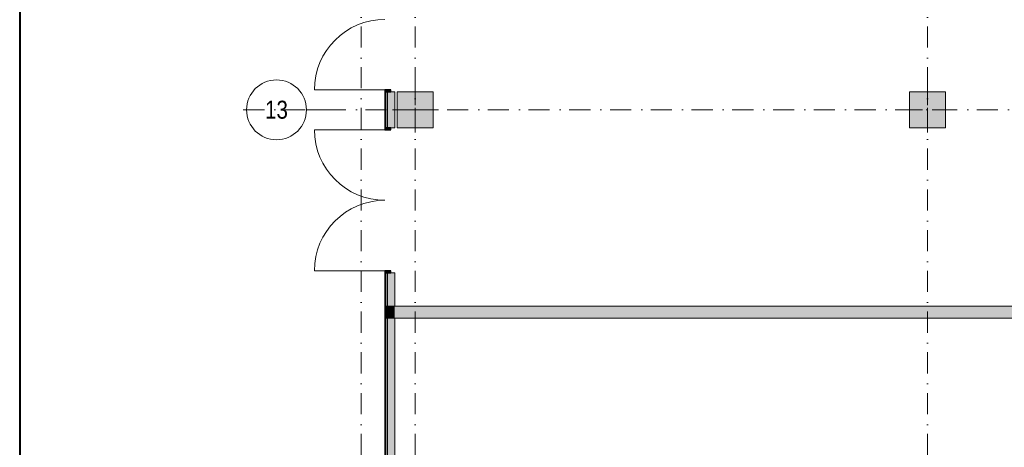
# Model space of a CAD drawing. Header units: millimetres. Extents: x 0 to 1184, y 0 to 836.
# Tile 69 of 241: x 20 to 184, y 663 to 735. Entities that reach past the tile are written whole.
import ezdxf
from ezdxf.xclip import XClip

# ---------------------------------------------------------------- set-up
doc = ezdxf.new("R2010")
doc.units = ezdxf.units.MM
doc.header["$MEASUREMENT"] = 0
doc.header["$XCLIPFRAME"] = 0
doc.linetypes.add('Штрихпунктирная', pattern=[6.702778, 3.527778, -1.763889, 0, -1.411111])
for name, color, linetype in [('1._1-й этаж (9)_1_Элемент Модели - Оси', 7, 'Continuous'), ('Конструктив - Колонны', 7, 'Continuous'), ('Конструктив - Стены Внутр сущ.', 7, 'Continuous'), ('Конструктив - Стены наружние фасад', 7, 'Continuous'), ('Элемент Модели - Оси', 7, 'Continuous')]:
    doc.layers.add(name, color=color, linetype=linetype)
doc.styles.add('СГЕНЕРИР_СТИЛЬ_1', font='txt')

# ---------------------------------------------------------------- blocks, each defined once
blk = doc.blocks.new('Чертеж_2_1', base_point=(205.47, 89.56))
at = {"layer": '1._1-й этаж (9)_1_Элемент Модели - Оси', "color": 7, "linetype": 'Штрихпунктирная', "lineweight": 15}
blk.add_line((71.32, 719.56), (67.87, 719.56), dxfattribs=at)
at = {"layer": '1._1-й этаж (9)_1_Элемент Модели - Оси', "color": 7, "linetype": 'Continuous', "lineweight": 15}
blk.add_circle((62.87, 719.56), 5, dxfattribs=at)
at = {"layer": '1._1-й этаж (9)_1_Элемент Модели - Оси', "color": 7, "linetype": 'Continuous', "lineweight": 15, "insert": (60.95, 719.56), "char_height": 3, "attachment_point": 4, "style": 'СГЕНЕРИР_СТИЛЬ_1'}
blk.add_mtext('\\A1;{\\pql;\\pt0;\\fArial Narrow|b0|i0|c204|p34;13}', dxfattribs=at)
blk = doc.blocks.new('Чертеж_4_4', base_point=(-278.48, 89.56))
at = {"layer": 'Конструктив - Колонны', "linetype": 'Continuous', "lineweight": 0, "true_color": 0x000000}
for points in [[(83.02, 716.56), (89.02, 716.56), (89.02, 722.56), (83.02, 722.56)], [(168.52, 716.56), (174.52, 716.56), (174.52, 722.56), (168.52, 722.56)]]:
    blk.add_hatch(color=18, dxfattribs=at).paths.add_polyline_path(points)
at = {"layer": 'Конструктив - Стены Внутр сущ.', "linetype": 'Continuous', "lineweight": 0, "true_color": 0x000000}
for points in [[(81.42, 684.79), (81.42, 686.79), (81.12, 686.79), (81.12, 684.79)], [(82.62, 684.79), (82.62, 686.79), (81.42, 686.79), (81.42, 684.79)], [(205.52, 686.79), (82.62, 686.79), (82.62, 684.79), (205.52, 684.79)]]:
    blk.add_hatch(color=18, dxfattribs=at).paths.add_polyline_path(points)
at = {"layer": 'Конструктив - Стены наружние фасад', "linetype": 'Continuous', "lineweight": 0, "true_color": 0x000000}
for points in [[(81.97, 722.56), (81.97, 722.88), (80.97, 722.88), (80.97, 722.56)], [(81.12, 722.56), (80.97, 722.56), (80.97, 716.56), (81.12, 716.56)], [(81.12, 722.56), (81.12, 716.56), (81.42, 716.56), (81.42, 722.56)], [(81.42, 722.56), (81.42, 716.56), (82.62, 716.56), (82.62, 722.56)], [(80.97, 716.56), (80.97, 716.24), (81.97, 716.24), (81.97, 716.56)], [(81.97, 692.36), (81.97, 692.68), (80.97, 692.68), (80.97, 692.36)], [(80.97, 630.56), (81.12, 630.56), (81.12, 692.36), (80.97, 692.36)], [(81.12, 686.79), (81.42, 686.79), (81.42, 692.36), (81.12, 692.36)], [(81.42, 692.36), (81.42, 686.79), (82.62, 686.79), (82.62, 692.36)], [(81.12, 684.79), (81.12, 630.56), (81.42, 630.56), (81.42, 684.79)], [(81.42, 684.79), (81.42, 630.56), (82.62, 630.56), (82.62, 684.79)]]:
    blk.add_hatch(color=18, dxfattribs=at).paths.add_polyline_path(points)
at = {"layer": 'Конструктив - Колонны', "color": 251, "linetype": 'Continuous', "lineweight": 5, "true_color": 0x575757}
for p, q in [((86.02, 720.36), (86.02, 723.36)), ((171.52, 720.36), (171.52, 723.36)), ((85.22, 719.56), (82.22, 719.56)), ((86.02, 718.76), (86.02, 715.76)), ((86.82, 719.56), (89.82, 719.56)), ((170.72, 719.56), (167.72, 719.56)), ((171.52, 718.76), (171.52, 715.76)), ((172.32, 719.56), (175.32, 719.56))]:
    blk.add_line(p, q, dxfattribs=at)
at = {"layer": 'Конструктив - Колонны', "color": 251, "linetype": 'Continuous', "lineweight": 15, "true_color": 0x575757, "flags": 128}
for points in [[(83.02, 716.56), (89.02, 716.56), (89.02, 722.56), (83.02, 722.56)], [(168.52, 716.56), (174.52, 716.56), (174.52, 722.56), (168.52, 722.56)]]:
    blk.add_lwpolyline(points, close=True, dxfattribs=at)
at = {"layer": 'Конструктив - Колонны', "color": 251, "linetype": 'Continuous', "lineweight": 5, "true_color": 0x575757}
for p in [(86.02, 719.56), (171.52, 719.56)]:
    blk.add_point(p, dxfattribs=at)
at = {"layer": 'Конструктив - Стены Внутр сущ.', "color": 251, "linetype": 'Continuous', "lineweight": 20, "true_color": 0x575757, "flags": 128}
for points in [[(205.52, 686.79), (82.62, 686.79)], [(82.62, 684.79), (205.52, 684.79)]]:
    blk.add_lwpolyline(points, dxfattribs=at)
at = {"layer": 'Конструктив - Стены наружние фасад', "color": 251, "linetype": 'Continuous', "lineweight": 15, "true_color": 0x575757}
for p, q in [((80.97, 722.88), (69.19, 722.88)), ((80.97, 722.56), (81.12, 722.56)), ((80.97, 722.56), (81.12, 722.56)), ((80.97, 722.56), (81.12, 722.56)), ((80.97, 716.24), (69.19, 716.24)), ((80.97, 716.56), (81.12, 716.56)), ((80.97, 716.56), (81.12, 716.56)), ((80.97, 716.56), (81.12, 716.56)), ((80.97, 692.68), (69.19, 692.68)), ((80.97, 692.36), (81.12, 692.36)), ((80.97, 692.36), (81.12, 692.36)), ((80.97, 692.36), (81.12, 692.36))]:
    blk.add_line(p, q, dxfattribs=at)
at = {"layer": 'Конструктив - Стены наружние фасад', "color": 251, "linetype": 'Continuous', "lineweight": 30, "true_color": 0x575757}
for p, q in [((81.97, 722.88), (80.97, 722.88)), ((80.97, 722.88), (80.97, 722.56)), ((80.97, 722.56), (81.97, 722.56)), ((81.12, 722.56), (81.42, 722.56)), ((81.12, 722.56), (81.42, 722.56)), ((81.12, 722.56), (81.42, 722.56)), ((81.97, 722.56), (81.97, 722.88)), ((80.97, 716.56), (80.97, 716.24)), ((81.97, 716.56), (80.97, 716.56)), ((80.97, 716.24), (81.97, 716.24)), ((81.12, 716.56), (81.42, 716.56)), ((81.12, 716.56), (81.42, 716.56)), ((81.12, 716.56), (81.42, 716.56)), ((81.97, 716.24), (81.97, 716.56)), ((81.97, 692.68), (80.97, 692.68)), ((80.97, 692.68), (80.97, 692.36)), ((80.97, 692.36), (81.97, 692.36)), ((81.12, 692.36), (81.42, 692.36)), ((81.12, 692.36), (81.42, 692.36)), ((81.12, 692.36), (81.42, 692.36)), ((81.97, 692.36), (81.97, 692.68))]:
    blk.add_line(p, q, dxfattribs=at)
at = {"layer": 'Конструктив - Стены наружние фасад', "color": 251, "linetype": 'Continuous', "lineweight": 20, "true_color": 0x575757}
for p, q in [((80.97, 722.56), (80.97, 722.13)), ((80.97, 722.56), (80.97, 722.13)), ((80.97, 722.56), (80.97, 722.13)), ((81.12, 716.56), (81.12, 722.56)), ((81.42, 716.56), (81.42, 722.56)), ((82.62, 722.56), (82.62, 722.13)), ((82.62, 722.56), (82.62, 722.13)), ((82.62, 722.56), (82.62, 722.13)), ((80.97, 716.56), (80.97, 716.99)), ((80.97, 716.56), (80.97, 716.99)), ((80.97, 716.56), (80.97, 716.99)), ((82.62, 716.56), (82.62, 716.99)), ((82.62, 716.56), (82.62, 716.99)), ((82.62, 716.56), (82.62, 716.99)), ((80.97, 692.36), (80.97, 691.93)), ((80.97, 692.36), (80.97, 691.93)), ((80.97, 692.36), (80.97, 691.93)), ((81.12, 686.79), (81.12, 692.36)), ((81.42, 686.79), (81.42, 692.36)), ((82.62, 692.36), (82.62, 691.93)), ((82.62, 692.36), (82.62, 691.93)), ((82.62, 692.36), (82.62, 691.93)), ((81.42, 686.79), (81.12, 686.79)), ((81.12, 686.79), (81.12, 684.79)), ((81.42, 686.79), (81.12, 686.79)), ((81.12, 686.79), (81.12, 684.79)), ((82.62, 686.79), (81.42, 686.79)), ((82.62, 686.79), (81.42, 686.79)), ((81.12, 684.79), (81.42, 684.79)), ((81.12, 630.56), (81.12, 684.79)), ((81.12, 684.79), (81.42, 684.79)), ((81.42, 684.79), (82.62, 684.79)), ((81.42, 630.56), (81.42, 684.79)), ((81.42, 684.79), (82.62, 684.79))]:
    blk.add_line(p, q, dxfattribs=at)
at = {"layer": 'Конструктив - Стены наружние фасад', "color": 251, "linetype": 'Continuous', "lineweight": 5, "true_color": 0x575757}
for p, q in [((81.42, 722.56), (81.97, 722.56)), ((81.42, 722.56), (81.97, 722.56)), ((81.42, 722.56), (81.97, 722.56)), ((81.97, 722.56), (82.62, 722.56)), ((81.97, 722.56), (82.62, 722.56)), ((81.97, 722.56), (82.62, 722.56)), ((81.42, 716.56), (81.97, 716.56)), ((81.42, 716.56), (81.97, 716.56)), ((81.42, 716.56), (81.97, 716.56)), ((81.97, 716.56), (82.62, 716.56)), ((81.97, 716.56), (82.62, 716.56)), ((81.97, 716.56), (82.62, 716.56)), ((81.42, 692.36), (81.97, 692.36)), ((81.42, 692.36), (81.97, 692.36)), ((81.42, 692.36), (81.97, 692.36)), ((81.97, 692.36), (82.62, 692.36)), ((81.97, 692.36), (82.62, 692.36)), ((81.97, 692.36), (82.62, 692.36))]:
    blk.add_line(p, q, dxfattribs=at)
at = {"layer": 'Конструктив - Стены наружние фасад', "color": 251, "linetype": 'Continuous', "lineweight": 20, "true_color": 0x575757, "flags": 128}
for points in [[(80.97, 722.56), (80.97, 716.56)], [(82.62, 716.56), (82.62, 722.56)], [(80.97, 692.36), (80.97, 630.56)], [(82.62, 686.79), (82.62, 692.36)], [(82.62, 630.56), (82.62, 684.79)]]:
    blk.add_lwpolyline(points, dxfattribs=at)
at = {"layer": 'Конструктив - Стены наружние фасад', "color": 251, "linetype": 'Continuous', "lineweight": 5, "true_color": 0x575757}
for centre, start, end in [((80.97, 722.88), 90, 180), ((80.97, 716.24), 180, 270), ((80.97, 692.68), 90, 180)]:
    blk.add_arc(centre, 11.78, start, end, dxfattribs=at)
at = {"layer": 'Элемент Модели - Оси', "color": 7, "linetype": 'Штрихпунктирная', "lineweight": 15}
for p, q in [((77.02, 828.73), (77.02, 151.77)), ((86.02, 828.73), (86.02, 151.77)), ((171.52, 828.73), (171.52, 151.77)), ((57.32, 719.56), (1181.05, 719.56))]:
    blk.add_line(p, q, dxfattribs=at)

msp = doc.modelspace()

# ---------------------------------------------------------------- linework, layer by layer
at = {"color": 7, "linetype": 'Continuous', "lineweight": 40}
msp.add_line((20, 836), (20, 5), dxfattribs=at)

# ---------------------------------------------------------------- block references
at = {"color": 161, "linetype": 'Continuous', "lineweight": 40, "true_color": 0x83aefe}
ref = msp.add_blockref('Чертеж_4_4', (-278.48, 89.56), dxfattribs=at)
XClip(ref).set_block_clipping_path([(57.3201676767, 151.7660533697), (1181.0522393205, 828.727105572)])
ref = msp.add_blockref('Чертеж_2_1', (205.47, 89.56), dxfattribs=at)
XClip(ref).set_block_clipping_path([(57.3201676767, 166.9282606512), (71.3162990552, 828.727105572)])

doc.saveas('drawing.dxf')
